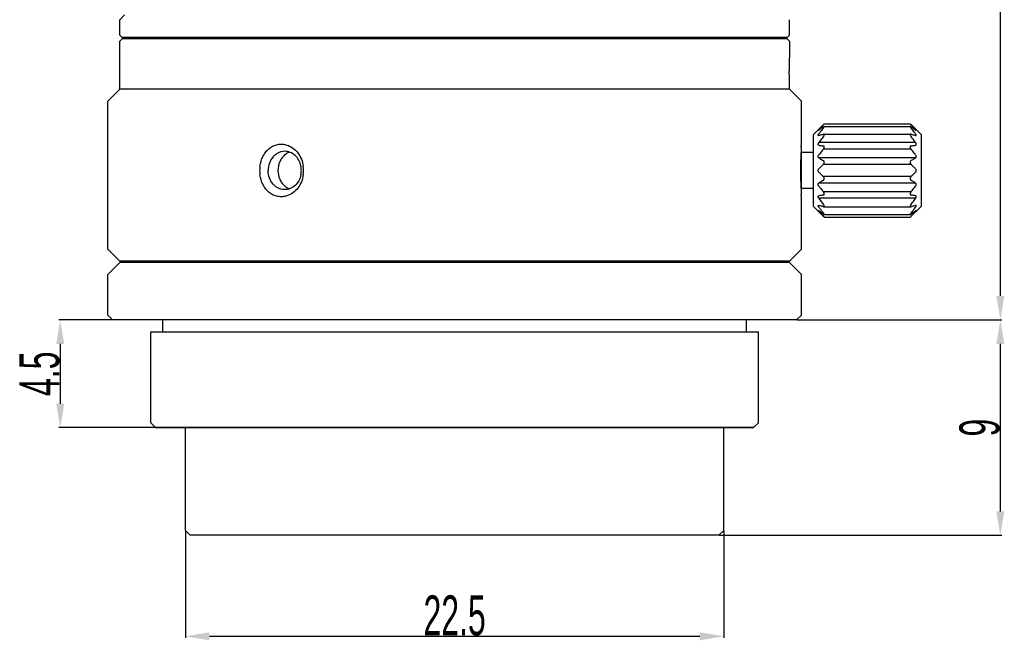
# Model space of a CAD drawing. Header units: millimetres. Extents: x 664 to 939, y 88 to 257.
# Tile 1 of 4: x 664 to 788, y 88 to 165. Entities that reach past the tile are written whole.
import ezdxf

# ---------------------------------------------------------------- set-up
doc = ezdxf.new("R2010")
doc.units = ezdxf.units.MM
doc.header["$LTSCALE"] = 23.1
doc.header["$PDMODE"] = 3
doc.header["$PDSIZE"] = 8
doc.layers.get('0').update_dxf_attribs({"linetype": 'CONTINUOUS'})
doc.layers.get('Defpoints').update_dxf_attribs({"linetype": 'CONTINUOUS'})
doc.layers.add('02___PRT_ALL_AXES', color=7, linetype='CONTINUOUS')
doc.styles.get("Standard").update_dxf_attribs({"font": 'txt', "width": 0.6})
doc.dimstyles.get("Standard").update_dxf_attribs({"dimtxt": 2.8, "dimasz": 3, "dimexe": 0.18, "dimexo": 0.0625, "dimgap": 0.09, "dimtad": 1, "dimdec": 3, "dimdsep": 46, "dimtxsty": 'STANDARD', "dimblk": '_FILLED', "dimblk1": '_FILLED', "dimblk2": '_FILLED', "dimcen": 0.09, "dimadec": 0, "dimazin": 0, "dimtol": 1, "dimtp": 0.001, "dimtm": 0.001, "dimtfac": 1, "dimtdec": 3, "dimtofl": 0, "dimtmove": 0, "dimatfit": 3, "dimldrblk": '_FILLED', "dimfxl": 1, "dimtolj": 1, "dimarcsym": 0})

# ---------------------------------------------------------------- blocks, each defined once
blk = doc.blocks.new('_FILLED')
at = {"color": 0, "linetype": 'ByBlock'}
blk.add_solid([(0, 0), (-1, 0.167), (-1, -0.167)], dxfattribs=at)
blk = doc.blocks.new('*D61')
at = {"color": 0, "lineweight": -2}
for p, q in [((761.65, 238.76), (787.31, 238.76)), ((787.13, 235.76), (787.13, 130.76)), ((761.65, 127.76), (787.31, 127.76))]:
    blk.add_line(p, q, dxfattribs=at)
at = {"layer": 'Defpoints', "color": 0}
for p in [(761.59, 238.76), (761.59, 127.76), (787.13, 127.76)]:
    blk.add_point(p, dxfattribs=at)
at = {"color": 0, "linetype": 'ByBlock', "lineweight": -2, "xscale": 3, "yscale": 3, "zscale": 3}
for p, rotation in [((787.13, 238.76), 90), ((787.13, 127.76), 270)]:
    blk.add_blockref('_FILLED', p, dxfattribs=dict(at, rotation=rotation))
at = {"color": 0, "insert": (784.54, 183.26), "char_height": 2.8, "attachment_point": 5, "rotation": 90}
blk.add_mtext('\\A1;{{\\H1.7857x;37}}', dxfattribs=at)
blk = doc.blocks.new('*D62')
at = {"color": 0, "lineweight": -2}
for p, q in [((761.65, 127.76), (787.31, 127.76)), ((787.13, 124.76), (787.13, 103.76)), ((751.9, 100.76), (787.31, 100.76))]:
    blk.add_line(p, q, dxfattribs=at)
at = {"layer": 'Defpoints', "color": 0}
for p in [(761.59, 127.76), (751.84, 100.76), (787.13, 100.76)]:
    blk.add_point(p, dxfattribs=at)
at = {"color": 0, "linetype": 'ByBlock', "lineweight": -2, "xscale": 3, "yscale": 3, "zscale": 3}
for p, rotation in [((787.13, 127.76), 90), ((787.13, 100.76), 270)]:
    blk.add_blockref('_FILLED', p, dxfattribs=dict(at, rotation=rotation))
at = {"color": 0, "insert": (784.54, 114.26), "char_height": 2.8, "attachment_point": 5, "rotation": 90}
blk.add_mtext('\\A1;{{\\H1.7857x;9}}', dxfattribs=at)
blk = doc.blocks.new('*D63')
at = {"color": 0, "lineweight": -2}
for p, q in [((675.73, 127.76), (669.05, 127.76)), ((669.23, 124.76), (669.23, 117.26)), ((681.13, 114.26), (669.05, 114.26))]:
    blk.add_line(p, q, dxfattribs=at)
at = {"layer": 'Defpoints', "color": 0}
for p in [(675.79, 127.76), (669.23, 114.26), (681.19, 114.26)]:
    blk.add_point(p, dxfattribs=at)
at = {"color": 0, "linetype": 'ByBlock', "lineweight": -2, "xscale": 3, "yscale": 3, "zscale": 3}
for p, rotation in [((669.23, 127.76), 90), ((669.23, 114.26), 270)]:
    blk.add_blockref('_FILLED', p, dxfattribs=dict(at, rotation=rotation))
at = {"color": 0, "insert": (666.64, 121.01), "char_height": 2.8, "attachment_point": 5, "rotation": 90}
blk.add_mtext('\\A1;{{\\H1.7857x;4.5}}', dxfattribs=at)
blk = doc.blocks.new('*D64')
at = {"color": 0, "lineweight": -2}
for p, q in [((684.94, 101.3), (684.94, 87.92)), ((752.44, 101.3), (752.44, 87.92)), ((687.94, 88.1), (749.44, 88.1))]:
    blk.add_line(p, q, dxfattribs=at)
at = {"layer": 'Defpoints', "color": 0}
for p in [(684.94, 101.36), (752.44, 101.36), (752.44, 88.1)]:
    blk.add_point(p, dxfattribs=at)
at = {"color": 0, "linetype": 'ByBlock', "lineweight": -2, "xscale": 3, "yscale": 3, "zscale": 3, "rotation": 180}
blk.add_blockref('_FILLED', (684.94, 88.1), dxfattribs=at)
at = {"color": 0, "linetype": 'ByBlock', "lineweight": -2, "xscale": 3, "yscale": 3, "zscale": 3}
blk.add_blockref('_FILLED', (752.44, 88.1), dxfattribs=at)
at = {"color": 0, "insert": (718.69, 90.69), "char_height": 2.8, "attachment_point": 5}
blk.add_mtext('\\A1;{{\\H1.7857x;22.5}}', dxfattribs=at)

msp = doc.modelspace()

# ---------------------------------------------------------------- linework, layer by layer
at = {"color": 7, "linetype": 'Continuous'}
for p, q in [((678.4748, 163.1447), (678.4748, 162.9947)), ((758.8993, 162.9961), (758.8993, 163.1461)), ((763.6873, 150.9962), (764.9353, 152.2443)), ((777.1873, 150.9964), (775.9391, 152.2445)), ((763.6874, 141.9962), (763.6873, 150.9962)), ((777.1873, 150.9964), (777.1874, 141.9964)), ((762.1874, 143.4961), (762.1873, 149.4961)), ((763.6873, 148.7462), (762.1873, 148.7461)), ((763.6874, 144.2462), (762.1874, 144.2461)), ((763.6874, 141.9962), (765.0524, 140.6312)), ((777.1874, 141.9964), (775.8224, 140.6314)), ((678.4753, 135.1187), (678.4753, 134.9606)), ((758.8997, 134.9619), (758.8997, 135.1201)), ((681.1879, 114.2606), (756.1879, 114.2619))]:
    msp.add_line(p, q, dxfattribs=at)
at = {"color": 2, "linetype": 'Continuous'}
for p, q in [((762.1324, 148.8961), (762.1873, 148.8961)), ((762.1325, 144.0961), (762.1874, 144.0961))]:
    msp.add_line(p, q, dxfattribs=at)
at = {"color": 7, "linetype": 'Continuous'}
for points, knots in [([(697.3727, 148.4373), (697.2411, 148.3248), (697.0016, 148.0605), (696.6472, 147.4255), (696.5386, 146.8657), (696.5386, 146.495)], [0, 0, 0, 0, 0.23933307, 0.4873804, 1, 1, 1, 1]), ([(697.9439, 148.7781), (697.8924, 148.7587), (697.6881, 148.6707), (697.4998, 148.5461), (697.3727, 148.4373)], [0, 0, 0, 0, 0.24722619, 1, 1, 1, 1]), ([(696.5386, 146.495), (696.5386, 146.1251), (696.6467, 145.5666), (696.9996, 144.9325), (697.2382, 144.6683), (697.3692, 144.5557)], [0, 0, 0, 0, 0.51257307, 0.7606284, 1, 1, 1, 1]), ([(697.3692, 144.5557), (697.4121, 144.5189), (697.5867, 144.3809), (697.785, 144.2724), (697.9401, 144.2134)], [0, 0, 0, 0, 0.25410326, 1, 1, 1, 1])]:
    msp.add_open_spline(points, degree=3, knots=knots, dxfattribs=at)
at = {"layer": '02___PRT_ALL_AXES', "color": 7, "linetype": 'Continuous'}
for p, q in [((677.287, 165.9947), (676.687, 165.3947)), ((676.687, 163.4447), (676.687, 165.3947)), ((760.687, 163.4461), (760.687, 165.3961)), ((676.987, 163.1447), (676.687, 163.4447)), ((760.387, 163.1461), (676.987, 163.1447)), ((760.387, 163.1461), (760.687, 163.4461)), ((676.987, 162.9947), (676.6871, 162.6947)), ((676.6872, 156.6947), (676.6871, 162.6947)), ((760.387, 162.9961), (676.987, 162.9947)), ((760.387, 162.9961), (760.6871, 162.6961)), ((760.6846, 162.6961), (760.6847, 160.5961)), ((760.6613, 158.4961), (760.6871, 158.4961)), ((760.6872, 156.6961), (760.6871, 158.4961)), ((676.6872, 156.6947), (675.1872, 155.1946)), ((760.6872, 156.6961), (676.6872, 156.6947)), ((760.6872, 156.6961), (762.1872, 155.1961)), ((675.1875, 136.6186), (675.1872, 155.1946)), ((762.1873, 149.7961), (762.1872, 155.1961)), ((763.6873, 150.9962), (765.0522, 152.3612)), ((765.0341, 152.0256), (775.8404, 152.0258)), ((765.0522, 152.3612), (775.8222, 152.3614)), ((777.1873, 150.9964), (775.8222, 152.3614)), ((764.3718, 150.8804), (764.3295, 150.8727)), ((764.9854, 151.0592), (764.9379, 151.0515)), ((764.984, 151.0592), (775.8905, 151.0594)), ((775.9367, 151.0517), (775.8891, 151.0594)), ((776.5027, 150.8806), (776.545, 150.8729)), ((762.1626, 149.4261), (762.1675, 149.5031)), ((762.1675, 149.5031), (762.1869, 149.7915)), ((762.1869, 149.7915), (762.1873, 149.7961)), ((762.1874, 143.1961), (762.1673, 143.4946)), ((762.1875, 136.6201), (762.1874, 143.1961)), ((764.3297, 142.1196), (764.372, 142.112)), ((776.5451, 142.1198), (776.5028, 142.1122)), ((763.6874, 141.9962), (764.9355, 140.7481)), ((764.938, 141.9408), (764.9856, 141.9331)), ((764.9842, 141.9331), (775.8906, 141.9333)), ((765.0343, 140.9668), (775.8406, 140.967)), ((775.8892, 141.9333), (775.9368, 141.941)), ((777.1874, 141.9964), (775.9393, 140.7483)), ((765.0524, 140.6312), (775.8224, 140.6314)), ((676.6875, 135.1187), (675.1875, 136.6186)), ((760.6875, 135.1201), (762.1875, 136.6201)), ((676.6875, 134.9605), (675.1876, 133.4605)), ((760.6875, 135.1201), (676.6875, 135.1187)), ((760.6875, 134.962), (676.6875, 134.9605)), ((760.6875, 134.962), (762.1876, 133.462)), ((675.1876, 128.3605), (675.1876, 133.4605)), ((762.1876, 128.362), (762.1876, 133.462)), ((675.7876, 127.7605), (675.1876, 128.3605)), ((761.5876, 127.762), (675.7876, 127.7605)), ((682.0877, 126.2606), (682.0876, 127.7606)), ((755.2877, 126.2619), (755.2876, 127.7619)), ((761.5876, 127.762), (762.1876, 128.362)), ((680.5877, 126.2606), (756.7877, 126.2619)), ((680.5879, 114.8606), (680.5877, 126.2606)), ((756.7879, 114.8619), (756.7877, 126.2619)), ((681.1879, 114.2606), (680.5879, 114.8606)), ((756.1879, 114.2619), (756.7879, 114.8619)), ((756.1879, 114.2619), (681.1879, 114.2606)), ((684.9381, 101.3607), (684.9379, 114.2607)), ((752.4381, 101.3618), (752.4379, 114.2618)), ((685.5381, 100.7607), (684.9381, 101.3607)), ((751.8381, 100.7618), (752.4381, 101.3618)), ((751.8381, 100.7618), (685.5381, 100.7607))]:
    msp.add_line(p, q, dxfattribs=at)
at = {"layer": '02___PRT_ALL_AXES', "color": 9, "linetype": 'Continuous'}
for p, q in [((776.5027, 149.983), (764.3718, 149.9828)), ((775.9367, 149.1617), (764.9379, 149.1615)), ((776.5027, 148.076), (764.3719, 148.0758)), ((775.9367, 147.2582), (764.9379, 147.258)), ((775.9367, 145.7346), (764.9379, 145.7344)), ((776.5028, 144.9167), (764.3719, 144.9165)), ((775.9368, 143.831), (764.938, 143.8308)), ((776.5028, 143.0097), (764.372, 143.0095))]:
    msp.add_line(p, q, dxfattribs=at)
at = {"layer": '02___PRT_ALL_AXES', "color": 7, "linetype": 'Continuous'}
for centre, radius, start, end in [((752.8048, 163.9817), 16.883, 315.943438, 316.504591), ((788.0692, 163.9823), 16.883, 223.497365, 224.058519), ((783.4864, 136.3523), 23.4767, 142.193036, 144.507362), ((757.3886, 136.3518), 23.4767, 35.494595, 37.808921), ((809.3123, 146.4716), 47.2422, 176.414409, 177.03328), ((771.2512, 189.7551), 40.6716, 260.261944, 261.070039), ((768.9805, 193.657), 44.6259, 278.967721, 279.70421), ((808.827, 146.494), 46.7563, 177.029985, 179.330255), ((698.341, 146.4955), 4.1022, 172.378457, 180.007163), ((696.7157, 146.4964), 2.7501, 2.935179, 11.799751), ((695.9725, 146.495), 3.78, 351.717711, 8.284245), ((808.6571, 146.4968), 46.5864, 179.331212, 179.776686), ((698.341, 146.4946), 4.1022, 179.994794, 187.623499), ((696.7157, 146.4936), 2.7501, 348.202205, 357.066778), ((696.6952, 146.495), 2.7706, 357.059522, 2.942435), ((808.64, 146.4969), 46.5694, 179.776737, 180.000973), ((808.6496, 146.497), 46.5789, 180.001031, 180.670775), ((808.9197, 146.5028), 46.8491, 180.673985, 182.969702), ((809.2995, 146.5216), 47.2293, 182.968704, 183.369621), ((809.3945, 146.5272), 47.3244, 183.369574, 183.483532), ((809.4659, 146.5316), 47.396, 183.483553, 183.673849), ((771.8942, 99.3355), 44.6259, 98.967721, 99.70421), ((769.6234, 103.2375), 40.6716, 80.261944, 81.070038), ((783.486, 156.6407), 23.4767, 215.494595, 217.808921), ((757.3883, 156.6402), 23.4767, 322.193036, 324.507362)]:
    msp.add_arc(centre, radius, start, end, dxfattribs=at)
for points, knots in [([(760.6613, 158.4961), (760.6637, 158.6711), (760.6718, 159.021), (760.6787, 159.546), (760.6814, 160.0711), (760.6839, 160.4211), (760.6847, 160.5961)], [0, 0, 0, 0, 0.25000409, 0.50000257, 0.75000261, 1, 1, 1, 1]), ([(764.9378, 152.2418), (764.8895, 152.1919), (764.6978, 151.992), (764.5097, 151.7886), (764.3718, 151.6335)], [0, 0, 0, 0, 0.25083275, 1, 1, 1, 1]), ([(764.3718, 151.5625), (764.4178, 151.5977), (764.6043, 151.7389), (764.794, 151.8758), (764.9378, 151.9772)], [0, 0, 0, 0, 0.2476005, 1, 1, 1, 1]), ([(765.0351, 152.0256), (765.0289, 152.0256), (765.0145, 152.0219), (764.992, 152.0116), (764.9657, 151.9963), (764.9474, 151.984), (764.9378, 151.9772)], [0, 0, 0, 0, 0.16928486, 0.39824162, 0.67844583, 1, 1, 1, 1]), ([(764.9378, 151.8134), (764.9481, 151.8261), (764.9679, 151.8513), (764.9951, 151.889), (765.0183, 151.9246), (765.0342, 151.9529), (765.0436, 151.9735), (765.0486, 151.9867), (765.0516, 151.9982), (765.0526, 152.0079), (765.0515, 152.0158), (765.048, 152.0218), (765.042, 152.0251), (765.0375, 152.0256), (765.0351, 152.0256)], [0, 0, 0, 0, 0.19213838, 0.37527785, 0.5439788, 0.69119893, 0.75448911, 0.80964486, 0.85595807, 0.89346334, 0.92320104, 0.94777541, 0.97191451, 1, 1, 1, 1]), ([(775.8394, 152.0257), (775.837, 152.0257), (775.8325, 152.0252), (775.8265, 152.0219), (775.823, 152.016), (775.8219, 152.0081), (775.8229, 151.9984), (775.8259, 151.9869), (775.8308, 151.9737), (775.8403, 151.9531), (775.8561, 151.9248), (775.8794, 151.8891), (775.9066, 151.8515), (775.9263, 151.8263), (775.9366, 151.8135)], [0, 0, 0, 0, 0.02808549, 0.05222459, 0.07679896, 0.10653666, 0.14404193, 0.19035514, 0.24551089, 0.30880107, 0.4560212, 0.62472215, 0.80786162, 1, 1, 1, 1]), ([(775.9366, 151.9774), (775.927, 151.9842), (775.9088, 151.9965), (775.8825, 152.0118), (775.86, 152.0221), (775.8456, 152.0258), (775.8394, 152.0257)], [0, 0, 0, 0, 0.32155417, 0.60175838, 0.83071514, 1, 1, 1, 1]), ([(776.5027, 151.6337), (776.4568, 151.6853), (776.2714, 151.8911), (776.0813, 152.0925), (775.9366, 152.242)], [0, 0, 0, 0, 0.2491228, 1, 1, 1, 1]), ([(775.9366, 151.9774), (775.9849, 151.9434), (776.1755, 151.8079), (776.3639, 151.6691), (776.5027, 151.5627)], [0, 0, 0, 0, 0.25225335, 1, 1, 1, 1]), ([(764.3295, 150.8727), (764.3258, 150.8727), (764.3186, 150.8732), (764.3086, 150.8759), (764.3, 150.8806), (764.2908, 150.8904), (764.2869, 150.905), (764.2874, 150.9212), (764.2911, 150.942), (764.3015, 150.971), (764.3201, 151.0076), (764.344, 151.0462), (764.3622, 151.0719), (764.3718, 151.0849)], [0, 0, 0, 0, 0.04327371, 0.08248783, 0.11882117, 0.15450152, 0.23462605, 0.28416997, 0.34130869, 0.47710063, 0.63696007, 0.81342158, 1, 1, 1, 1]), ([(764.292, 151.5141), (764.2907, 151.5142), (764.2875, 151.515), (764.2871, 151.5193), (764.2879, 151.5229), (764.2899, 151.5284), (764.2944, 151.5366), (764.3017, 151.5479), (764.3112, 151.5611), (764.3227, 151.5758), (764.3311, 151.5861), (764.3355, 151.5915)], [0, 0, 0, 0, 0.04215103, 0.086011, 0.11870941, 0.16003609, 0.26879139, 0.41091988, 0.58305621, 0.78088918, 1, 1, 1, 1]), ([(764.3718, 151.5625), (764.3631, 151.5558), (764.347, 151.5438), (764.3245, 151.5286), (764.3084, 151.5193), (764.298, 151.5151), (764.2938, 151.5141), (764.292, 151.5141)], [0, 0, 0, 0, 0.34905808, 0.64275723, 0.86475212, 0.9437666, 1, 1, 1, 1]), ([(764.3355, 151.5915), (764.3383, 151.5948), (764.3502, 151.609), (764.3624, 151.623), (764.3718, 151.6335)], [0, 0, 0, 0, 0.23718504, 1, 1, 1, 1]), ([(764.9378, 151.8134), (764.8895, 151.7535), (764.6972, 151.5135), (764.5093, 151.27), (764.3718, 151.0849)], [0, 0, 0, 0, 0.25016402, 1, 1, 1, 1]), ([(764.3718, 150.8804), (764.418, 150.895), (764.6061, 150.9537), (764.795, 151.01), (764.9379, 151.0515)], [0, 0, 0, 0, 0.24542334, 1, 1, 1, 1]), ([(764.9379, 150.7436), (764.9513, 150.7609), (764.9767, 150.7963), (765.0096, 150.8511), (765.0315, 150.8977), (765.0438, 150.9341), (765.0498, 150.9592), (765.0526, 150.9824), (765.052, 151.0031), (765.048, 151.021), (765.0405, 151.0356), (765.03, 151.0467), (765.0168, 151.0543), (765.0017, 151.0584), (764.991, 151.0592), (764.9854, 151.0592)], [0, 0, 0, 0, 0.17097684, 0.3390971, 0.49766622, 0.57081844, 0.63818623, 0.69874942, 0.75217895, 0.79879657, 0.84016514, 0.8786538, 0.91681415, 0.95684571, 1, 1, 1, 1]), ([(775.8891, 151.0594), (775.8836, 151.0594), (775.8728, 151.0586), (775.8577, 151.0544), (775.8445, 151.0469), (775.834, 151.0358), (775.8265, 151.0211), (775.8225, 151.0033), (775.8219, 150.9826), (775.8247, 150.9594), (775.8307, 150.9343), (775.843, 150.8979), (775.8649, 150.8513), (775.8978, 150.7965), (775.9232, 150.7611), (775.9367, 150.7438)], [0, 0, 0, 0, 0.04315429, 0.08318585, 0.1213462, 0.15983486, 0.20120343, 0.24782105, 0.30125058, 0.36181377, 0.42918156, 0.50233378, 0.6609029, 0.82902316, 1, 1, 1, 1]), ([(776.5027, 151.0851), (776.4569, 151.1468), (776.272, 151.3925), (776.0816, 151.6341), (775.9366, 151.8135)], [0, 0, 0, 0, 0.24983529, 1, 1, 1, 1]), ([(775.9367, 151.0517), (775.9848, 151.0377), (776.1739, 150.9823), (776.3625, 150.9249), (776.5027, 150.8806)], [0, 0, 0, 0, 0.25426579, 1, 1, 1, 1]), ([(776.539, 151.5917), (776.5362, 151.5951), (776.5242, 151.6092), (776.5121, 151.6232), (776.5027, 151.6337)], [0, 0, 0, 0, 0.23718504, 1, 1, 1, 1]), ([(776.5027, 151.5627), (776.5113, 151.556), (776.5275, 151.544), (776.5499, 151.5289), (776.5661, 151.5195), (776.5765, 151.5153), (776.5807, 151.5143), (776.5825, 151.5144)], [0, 0, 0, 0, 0.34905808, 0.64275723, 0.86475212, 0.9437666, 1, 1, 1, 1]), ([(776.545, 150.8729), (776.5487, 150.8729), (776.5559, 150.8734), (776.566, 150.8761), (776.5745, 150.8808), (776.5837, 150.8906), (776.5876, 150.9052), (776.5871, 150.9214), (776.5834, 150.9422), (776.573, 150.9712), (776.5544, 151.0078), (776.5305, 151.0464), (776.5123, 151.0721), (776.5027, 151.0851)], [0, 0, 0, 0, 0.04327371, 0.08248783, 0.11882117, 0.15450152, 0.23462605, 0.28416997, 0.34130869, 0.47710063, 0.63696007, 0.81342158, 1, 1, 1, 1]), ([(776.5825, 151.5144), (776.5838, 151.5144), (776.587, 151.5152), (776.5874, 151.5196), (776.5866, 151.5231), (776.5845, 151.5286), (776.5801, 151.5368), (776.5728, 151.5481), (776.5633, 151.5613), (776.5518, 151.5761), (776.5434, 151.5863), (776.539, 151.5917)], [0, 0, 0, 0, 0.04215103, 0.086011, 0.11870941, 0.16003609, 0.26879139, 0.41091988, 0.58305621, 0.78088918, 1, 1, 1, 1]), ([(694.275, 147.0395), (694.3332, 147.4732), (694.5258, 148.1109), (694.9916, 148.8303), (695.4264, 149.2703), (695.9356, 149.5925), (696.4986, 149.7781), (697.0881, 149.8151), (697.4756, 149.74), (697.6624, 149.68)], [0, 0, 0, 0, 0.26750732, 0.3965453, 0.52142562, 0.64265007, 0.76155504, 0.88003102, 1, 1, 1, 1]), ([(697.6624, 149.68), (697.9263, 149.5953), (698.4382, 149.3293), (699.0602, 148.7136), (699.5084, 147.9309), (699.6691, 147.3416), (699.7131, 147.0396)], [0, 0, 0, 0, 0.23706308, 0.48378013, 0.73903872, 1, 1, 1, 1]), ([(764.3718, 149.6695), (764.3605, 149.6714), (764.3382, 149.6781), (764.3146, 149.6958), (764.3008, 149.715), (764.29, 149.7393), (764.2851, 149.7771), (764.2926, 149.8269), (764.3111, 149.8797), (764.3381, 149.9325), (764.3601, 149.9663), (764.3718, 149.9828)], [0, 0, 0, 0, 0.09225217, 0.18246073, 0.22959067, 0.27976432, 0.39350703, 0.52795887, 0.67849495, 0.83792324, 1, 1, 1, 1]), ([(764.9379, 149.1615), (764.9537, 149.1804), (764.9836, 149.2208), (765.02, 149.2868), (765.0452, 149.3567), (765.0552, 149.4254), (765.0475, 149.4868), (765.022, 149.5348), (764.9832, 149.565), (764.9531, 149.574), (764.9379, 149.5764)], [0, 0, 0, 0, 0.14786124, 0.29986029, 0.45050889, 0.59090452, 0.71247078, 0.81519603, 0.90788374, 1, 1, 1, 1]), ([(775.9367, 149.5766), (775.9215, 149.5742), (775.8914, 149.5652), (775.8525, 149.5349), (775.827, 149.487), (775.8193, 149.4256), (775.8294, 149.3569), (775.8546, 149.287), (775.891, 149.2209), (775.9208, 149.1806), (775.9367, 149.1617)], [0, 0, 0, 0, 0.09211626, 0.18480397, 0.28752922, 0.40909548, 0.54949111, 0.70013971, 0.85213876, 1, 1, 1, 1]), ([(776.5027, 149.6697), (776.5141, 149.6716), (776.5364, 149.6783), (776.56, 149.696), (776.5738, 149.7152), (776.5846, 149.7395), (776.5894, 149.7773), (776.5819, 149.8271), (776.5634, 149.8799), (776.5364, 149.9327), (776.5145, 149.9665), (776.5027, 149.983)], [0, 0, 0, 0, 0.09225217, 0.18246073, 0.22959067, 0.27976432, 0.39350703, 0.52795887, 0.67849495, 0.83792324, 1, 1, 1, 1]), ([(697.3873, 148.895), (697.2513, 148.895), (696.9765, 148.8636), (696.5826, 148.7247), (696.2204, 148.4997), (695.7941, 148.0936), (695.4119, 147.4212), (695.3089, 146.8056), (695.3089, 146.495)], [0, 0, 0, 0, 0.11630236, 0.2340384, 0.35437863, 0.47803879, 0.73440419, 1, 1, 1, 1]), ([(699.4076, 147.0588), (699.3543, 147.3136), (699.1766, 147.8016), (698.7101, 148.4039), (698.0924, 148.8015), (697.6183, 148.895), (697.3873, 148.895)], [0, 0, 0, 0, 0.26565456, 0.52082589, 0.76428922, 1, 1, 1, 1]), ([(764.3719, 148.0758), (764.3599, 148.0835), (764.3368, 148.1023), (764.3093, 148.1398), (764.2912, 148.1871), (764.2851, 148.2419), (764.2921, 148.3002), (764.3163, 148.3765), (764.3476, 148.4288), (764.3719, 148.4602)], [0, 0, 0, 0, 0.09885388, 0.20421852, 0.31946596, 0.44667064, 0.58346611, 0.72432786, 1, 1, 1, 1]), ([(764.9379, 149.1615), (764.8895, 149.1039), (764.6974, 148.873), (764.5094, 148.6386), (764.3719, 148.4602)], [0, 0, 0, 0, 0.25030137, 1, 1, 1, 1]), ([(776.5027, 148.4604), (776.4569, 148.5198), (776.2719, 148.7565), (776.0816, 148.9891), (775.9367, 149.1617)], [0, 0, 0, 0, 0.24968917, 1, 1, 1, 1]), ([(776.5027, 148.076), (776.5147, 148.0837), (776.5378, 148.1025), (776.5653, 148.14), (776.5834, 148.1873), (776.5895, 148.2421), (776.5825, 148.3005), (776.5583, 148.3767), (776.527, 148.429), (776.5027, 148.4604)], [0, 0, 0, 0, 0.09885388, 0.20421852, 0.31946596, 0.44667064, 0.58346611, 0.72432786, 1, 1, 1, 1]), ([(764.3719, 148.0758), (764.4179, 148.0464), (764.6049, 147.9283), (764.7943, 147.8142), (764.9379, 147.7298)], [0, 0, 0, 0, 0.24696838, 1, 1, 1, 1]), ([(764.9379, 147.258), (764.8896, 147.2123), (764.6981, 147.0294), (764.51, 146.843), (764.3719, 146.7007)], [0, 0, 0, 0, 0.25116598, 1, 1, 1, 1]), ([(764.9379, 147.258), (764.971, 147.2893), (765.0137, 147.348), (765.046, 147.4388), (765.0553, 147.5135), (765.0468, 147.5855), (765.0219, 147.6478), (764.9847, 147.6966), (764.9539, 147.7204), (764.9379, 147.7298)], [0, 0, 0, 0, 0.25219898, 0.39024552, 0.53046396, 0.6646324, 0.7869857, 0.8976547, 1, 1, 1, 1]), ([(775.9367, 147.73), (775.9208, 147.7206), (775.8899, 147.6968), (775.8528, 147.648), (775.8279, 147.5856), (775.8193, 147.5137), (775.8286, 147.439), (775.8609, 147.3482), (775.9036, 147.2895), (775.9367, 147.2582)], [0, 0, 0, 0, 0.1023453, 0.2130143, 0.3353676, 0.46953604, 0.60975448, 0.74780102, 1, 1, 1, 1]), ([(775.9367, 147.73), (775.9849, 147.7583), (776.1751, 147.8711), (776.3635, 147.987), (776.5027, 148.076)], [0, 0, 0, 0, 0.25283996, 1, 1, 1, 1]), ([(776.5028, 146.7009), (776.4569, 146.7482), (776.2712, 146.937), (776.0812, 147.1214), (775.9367, 147.2582)], [0, 0, 0, 0, 0.24876679, 1, 1, 1, 1]), ([(697.6625, 143.31), (697.4757, 143.25), (697.0882, 143.1749), (696.4987, 143.2119), (695.9357, 143.3975), (695.4265, 143.7197), (694.9917, 144.1596), (694.5258, 144.8791), (694.3332, 145.5167), (694.275, 145.9504)], [0, 0, 0, 0, 0.11996898, 0.23844496, 0.35734993, 0.47857438, 0.6034547, 0.73249268, 1, 1, 1, 1]), ([(697.3874, 144.095), (697.2513, 144.095), (696.9766, 144.1264), (696.5827, 144.2653), (696.2204, 144.4903), (695.7941, 144.8964), (695.412, 145.5688), (695.3089, 146.1843), (695.3089, 146.495)], [0, 0, 0, 0, 0.11630236, 0.2340384, 0.35437863, 0.47803879, 0.73440419, 1, 1, 1, 1]), ([(699.4077, 145.9313), (699.3543, 145.6765), (699.1767, 145.1885), (698.7102, 144.5862), (698.0925, 144.1886), (697.6184, 144.095), (697.3874, 144.095)], [0, 0, 0, 0, 0.26565456, 0.52082589, 0.76428922, 1, 1, 1, 1]), ([(699.7131, 145.9505), (699.6691, 145.6486), (699.5084, 145.0592), (699.0603, 144.2765), (698.4383, 143.6608), (697.9264, 143.3948), (697.6625, 143.31)], [0, 0, 0, 0, 0.26096128, 0.51621987, 0.76293692, 1, 1, 1, 1]), ([(764.3719, 146.2916), (764.347, 146.3172), (764.3036, 146.3808), (764.2788, 146.4962), (764.3036, 146.6116), (764.347, 146.6751), (764.3719, 146.7007)], [0, 0, 0, 0, 0.23738661, 0.50007611, 0.76268078, 1, 1, 1, 1]), ([(764.3719, 146.2916), (764.4178, 146.2444), (764.6035, 146.0556), (764.7935, 145.8711), (764.9379, 145.7344)], [0, 0, 0, 0, 0.24876679, 1, 1, 1, 1]), ([(764.938, 145.2626), (764.9539, 145.2719), (764.9848, 145.2957), (765.0219, 145.3445), (765.0468, 145.4069), (765.0554, 145.4789), (765.046, 145.5535), (765.0138, 145.6443), (764.971, 145.703), (764.9379, 145.7344)], [0, 0, 0, 0, 0.10234524, 0.21301385, 0.33536706, 0.46953544, 0.60975379, 0.74780031, 1, 1, 1, 1]), ([(775.9367, 145.7346), (775.9036, 145.7032), (775.8609, 145.6445), (775.8286, 145.5537), (775.8193, 145.479), (775.8279, 145.4071), (775.8528, 145.3447), (775.8899, 145.2959), (775.9208, 145.2721), (775.9367, 145.2627)], [0, 0, 0, 0, 0.25219969, 0.39024621, 0.53046456, 0.66463294, 0.78698615, 0.89765476, 1, 1, 1, 1]), ([(775.9367, 145.7346), (775.985, 145.7803), (776.1765, 145.9631), (776.3647, 146.1496), (776.5028, 146.2918)], [0, 0, 0, 0, 0.25116598, 1, 1, 1, 1]), ([(776.5028, 146.2918), (776.5276, 146.3174), (776.5711, 146.381), (776.5959, 146.4964), (776.571, 146.6118), (776.5276, 146.6753), (776.5028, 146.7009)], [0, 0, 0, 0, 0.23738661, 0.50007611, 0.76268078, 1, 1, 1, 1]), ([(764.3719, 144.5321), (764.3477, 144.5636), (764.3164, 144.6159), (764.2921, 144.6921), (764.2852, 144.7505), (764.2912, 144.8053), (764.3094, 144.8526), (764.3369, 144.8901), (764.3599, 144.9089), (764.3719, 144.9165)], [0, 0, 0, 0, 0.2757473, 0.41665003, 0.55348366, 0.68063024, 0.79584204, 0.90115885, 1, 1, 1, 1]), ([(764.938, 145.2626), (764.8898, 145.2342), (764.6995, 145.1214), (764.5111, 145.0056), (764.3719, 144.9165)], [0, 0, 0, 0, 0.25283996, 1, 1, 1, 1]), ([(764.3719, 144.5321), (764.4178, 144.4727), (764.6027, 144.236), (764.7931, 144.0035), (764.938, 143.8308)], [0, 0, 0, 0, 0.24968917, 1, 1, 1, 1]), ([(776.5028, 144.9167), (776.4568, 144.9462), (776.2698, 145.0642), (776.0803, 145.1784), (775.9367, 145.2627)], [0, 0, 0, 0, 0.24696838, 1, 1, 1, 1]), ([(775.9368, 143.831), (775.9851, 143.8886), (776.1773, 144.1195), (776.3652, 144.354), (776.5028, 144.5323)], [0, 0, 0, 0, 0.25030137, 1, 1, 1, 1]), ([(776.5028, 144.5323), (776.527, 144.5638), (776.5584, 144.6161), (776.5826, 144.6923), (776.5895, 144.7507), (776.5835, 144.8055), (776.5653, 144.8528), (776.5378, 144.8903), (776.5148, 144.9091), (776.5028, 144.9167)], [0, 0, 0, 0, 0.2757473, 0.41665003, 0.55348366, 0.68063024, 0.79584204, 0.90115885, 1, 1, 1, 1]), ([(764.372, 143.0095), (764.3602, 143.026), (764.3382, 143.0599), (764.3112, 143.1127), (764.2954, 143.1578), (764.2886, 143.193), (764.2863, 143.224), (764.2901, 143.2531), (764.3009, 143.2774), (764.3147, 143.2966), (764.3383, 143.3143), (764.3606, 143.3209), (764.372, 143.3229)], [0, 0, 0, 0, 0.16206147, 0.32151348, 0.47205655, 0.54182794, 0.60672792, 0.72037983, 0.77054229, 0.81763108, 0.90778201, 1, 1, 1, 1]), ([(764.938, 143.4159), (764.9532, 143.4183), (764.9833, 143.4273), (765.0221, 143.4576), (765.0476, 143.5056), (765.0553, 143.567), (765.0453, 143.6357), (765.0201, 143.7056), (764.9837, 143.7716), (764.9538, 143.8119), (764.938, 143.8308)], [0, 0, 0, 0, 0.0921162, 0.18480359, 0.28752875, 0.40909491, 0.54949038, 0.70013891, 0.85213856, 1, 1, 1, 1]), ([(775.9368, 143.831), (775.9209, 143.8121), (775.8911, 143.7718), (775.8547, 143.7058), (775.8295, 143.6359), (775.8194, 143.5671), (775.8271, 143.5058), (775.8526, 143.4578), (775.8915, 143.4275), (775.9216, 143.4185), (775.9368, 143.4161)], [0, 0, 0, 0, 0.14786144, 0.29986109, 0.45050962, 0.59090509, 0.71247125, 0.81519641, 0.9078838, 1, 1, 1, 1]), ([(776.5028, 143.0097), (776.5146, 143.0263), (776.5366, 143.0601), (776.5635, 143.1129), (776.5794, 143.158), (776.5861, 143.1932), (776.5885, 143.2242), (776.5847, 143.2533), (776.5739, 143.2776), (776.5601, 143.2968), (776.5365, 143.3145), (776.5142, 143.3211), (776.5028, 143.3231)], [0, 0, 0, 0, 0.16206147, 0.32151348, 0.47205655, 0.54182794, 0.60672792, 0.72037983, 0.77054229, 0.81763108, 0.90778201, 1, 1, 1, 1]), ([(764.372, 141.9074), (764.3623, 141.9204), (764.3441, 141.9462), (764.3202, 141.9848), (764.3016, 142.0214), (764.2912, 142.0503), (764.2875, 142.0711), (764.287, 142.0873), (764.291, 142.1019), (764.3002, 142.1117), (764.3087, 142.1165), (764.3188, 142.1191), (764.3259, 142.1196), (764.3297, 142.1196)], [0, 0, 0, 0, 0.1865947, 0.36309292, 0.52303033, 0.65879016, 0.71592302, 0.76549838, 0.8455515, 0.88123318, 0.91754641, 0.95673854, 1, 1, 1, 1]), ([(764.938, 141.9408), (764.8899, 141.9548), (764.7007, 142.0103), (764.5121, 142.0676), (764.372, 142.112)], [0, 0, 0, 0, 0.25426579, 1, 1, 1, 1]), ([(764.9856, 141.9331), (764.9911, 141.9331), (765.0018, 141.9339), (765.0169, 141.9381), (765.0301, 141.9456), (765.0407, 141.9568), (765.0482, 141.9714), (765.0522, 141.9892), (765.0528, 142.0099), (765.05, 142.0331), (765.0439, 142.0582), (765.0316, 142.0946), (765.0098, 142.1412), (764.9769, 142.196), (764.9514, 142.2314), (764.938, 142.2488)], [0, 0, 0, 0, 0.04315414, 0.08318549, 0.12134574, 0.15983443, 0.20120289, 0.24782061, 0.30125002, 0.3618131, 0.4291809, 0.50233297, 0.6609023, 0.82902302, 1, 1, 1, 1]), ([(775.9368, 142.2489), (775.9234, 142.2316), (775.8979, 142.1962), (775.865, 142.1414), (775.8432, 142.0948), (775.8309, 142.0584), (775.8248, 142.0333), (775.822, 142.0101), (775.8226, 141.9894), (775.8267, 141.9716), (775.8341, 141.957), (775.8447, 141.9458), (775.8579, 141.9383), (775.873, 141.9341), (775.8837, 141.9333), (775.8892, 141.9333)], [0, 0, 0, 0, 0.17097698, 0.3390977, 0.49766703, 0.5708191, 0.6381869, 0.69874998, 0.75217939, 0.79879711, 0.84016557, 0.87865426, 0.91681451, 0.95684586, 1, 1, 1, 1]), ([(776.5028, 142.1122), (776.4567, 142.0976), (776.2686, 142.0388), (776.0796, 141.9825), (775.9368, 141.941)], [0, 0, 0, 0, 0.24542334, 1, 1, 1, 1]), ([(776.5028, 141.9076), (776.5125, 141.9206), (776.5307, 141.9464), (776.5546, 141.985), (776.5732, 142.0216), (776.5836, 142.0505), (776.5873, 142.0713), (776.5878, 142.0875), (776.5838, 142.1021), (776.5746, 142.1119), (776.5661, 142.1167), (776.5561, 142.1193), (776.5489, 142.1198), (776.5451, 142.1198)], [0, 0, 0, 0, 0.1865947, 0.36309292, 0.52303033, 0.65879016, 0.71592302, 0.76549838, 0.8455515, 0.88123318, 0.91754641, 0.95673854, 1, 1, 1, 1]), ([(764.3356, 141.401), (764.3311, 141.4064), (764.3227, 141.4166), (764.3113, 141.4314), (764.3018, 141.4446), (764.2945, 141.4558), (764.2901, 141.464), (764.2881, 141.4695), (764.2872, 141.473), (764.2877, 141.4774), (764.2909, 141.4782), (764.2922, 141.4782)], [0, 0, 0, 0, 0.21924104, 0.4171835, 0.58938069, 0.73143776, 0.8399254, 0.88114288, 0.91380628, 0.95762752, 1, 1, 1, 1]), ([(764.2922, 141.4782), (764.294, 141.4782), (764.2982, 141.4773), (764.3086, 141.473), (764.3247, 141.4637), (764.3472, 141.4485), (764.3633, 141.4365), (764.372, 141.4299)], [0, 0, 0, 0, 0.05639699, 0.13546342, 0.35747289, 0.65109113, 1, 1, 1, 1]), ([(764.372, 141.3588), (764.3688, 141.3624), (764.3564, 141.3764), (764.3443, 141.3905), (764.3356, 141.401)], [0, 0, 0, 0, 0.26164307, 1, 1, 1, 1]), ([(764.372, 141.9074), (764.4178, 141.8457), (764.6027, 141.6), (764.793, 141.3584), (764.938, 141.179)], [0, 0, 0, 0, 0.24983529, 1, 1, 1, 1]), ([(764.938, 141.0151), (764.8898, 141.0491), (764.6991, 141.1846), (764.5108, 141.3234), (764.372, 141.4299)], [0, 0, 0, 0, 0.25225335, 1, 1, 1, 1]), ([(764.372, 141.3588), (764.4178, 141.3073), (764.6033, 141.1015), (764.7934, 140.9), (764.938, 140.7506)], [0, 0, 0, 0, 0.2491228, 1, 1, 1, 1]), ([(765.0353, 140.9668), (765.0377, 140.9668), (765.0422, 140.9673), (765.0481, 140.9706), (765.0517, 140.9766), (765.0527, 140.9845), (765.0518, 140.9942), (765.0488, 141.0057), (765.0438, 141.0188), (765.0344, 141.0395), (765.0185, 141.0677), (764.9953, 141.1034), (764.9681, 141.141), (764.9483, 141.1662), (764.938, 141.179)], [0, 0, 0, 0, 0.02808565, 0.05222477, 0.07679914, 0.10653665, 0.14404157, 0.19035475, 0.24551034, 0.30880021, 0.45602016, 0.62472168, 0.80786146, 1, 1, 1, 1]), ([(764.938, 141.0151), (764.9476, 141.0084), (764.9659, 140.9961), (764.9922, 140.9807), (765.0147, 140.9705), (765.0291, 140.9668), (765.0353, 140.9668)], [0, 0, 0, 0, 0.32155423, 0.60175841, 0.83071495, 1, 1, 1, 1]), ([(775.9368, 141.1792), (775.9265, 141.1664), (775.9068, 141.1412), (775.8796, 141.1036), (775.8563, 141.0679), (775.8404, 141.0397), (775.831, 141.019), (775.8261, 141.0058), (775.8231, 140.9943), (775.8221, 140.9847), (775.8231, 140.9768), (775.8267, 140.9708), (775.8327, 140.9675), (775.8372, 140.967), (775.8396, 140.967)], [0, 0, 0, 0, 0.19213854, 0.37527832, 0.54397984, 0.69119979, 0.75448966, 0.80964525, 0.85595843, 0.89346335, 0.92320086, 0.94777523, 0.97191435, 1, 1, 1, 1]), ([(775.8396, 140.967), (775.8457, 140.967), (775.8602, 140.9706), (775.8827, 140.9809), (775.909, 140.9963), (775.9272, 141.0086), (775.9368, 141.0153)], [0, 0, 0, 0, 0.16928505, 0.39824159, 0.67844577, 1, 1, 1, 1]), ([(775.9368, 141.1792), (775.9852, 141.239), (776.1774, 141.479), (776.3654, 141.7225), (776.5028, 141.9076)], [0, 0, 0, 0, 0.25016402, 1, 1, 1, 1]), ([(776.5028, 141.4301), (776.4569, 141.3948), (776.2703, 141.2537), (776.0807, 141.1167), (775.9368, 141.0153)], [0, 0, 0, 0, 0.2476005, 1, 1, 1, 1]), ([(775.9368, 140.7508), (775.9851, 140.8007), (776.1769, 141.0005), (776.365, 141.204), (776.5028, 141.359)], [0, 0, 0, 0, 0.25083275, 1, 1, 1, 1]), ([(776.5826, 141.4784), (776.5808, 141.4784), (776.5766, 141.4775), (776.5663, 141.4733), (776.5501, 141.4639), (776.5277, 141.4487), (776.5115, 141.4367), (776.5028, 141.4301)], [0, 0, 0, 0, 0.05639699, 0.13546342, 0.35747289, 0.65109113, 1, 1, 1, 1]), ([(776.5028, 141.359), (776.5061, 141.3627), (776.5184, 141.3766), (776.5305, 141.3907), (776.5393, 141.4012)], [0, 0, 0, 0, 0.26164307, 1, 1, 1, 1]), ([(776.5393, 141.4012), (776.5437, 141.4066), (776.5521, 141.4168), (776.5636, 141.4316), (776.5731, 141.4448), (776.5804, 141.4561), (776.5847, 141.4642), (776.5868, 141.4697), (776.5876, 141.4732), (776.5871, 141.4776), (776.5839, 141.4784), (776.5826, 141.4784)], [0, 0, 0, 0, 0.21924104, 0.4171835, 0.58938069, 0.73143776, 0.8399254, 0.88114288, 0.91380628, 0.95762752, 1, 1, 1, 1]), ([(764.938, 140.7506), (764.9527, 140.7354), (764.9796, 140.7076), (765.011, 140.6747), (765.0315, 140.6532), (765.042, 140.6421), (765.0487, 140.6352), (765.0516, 140.632), (765.0524, 140.6312)], [0, 0, 0, 0, 0.38293239, 0.70175532, 0.82621244, 0.92063074, 0.97973709, 1, 1, 1, 1]), ([(775.9368, 140.7508), (775.9221, 140.7356), (775.8953, 140.7077), (775.8638, 140.6748), (775.8434, 140.6534), (775.8328, 140.6423), (775.8262, 140.6354), (775.8232, 140.6322), (775.8224, 140.6314)], [0, 0, 0, 0, 0.3829324, 0.70175533, 0.82621245, 0.92063074, 0.97973709, 1, 1, 1, 1])]:
    msp.add_open_spline(points, degree=3, knots=knots, dxfattribs=at)

# ---------------------------------------------------------------- dimensions: what is measured, and where the dimension line sits
for base, p1, p2, text, picture, middle in [((787.1303, 127.762), (761.5858, 238.7634), (761.5876, 127.762), '{{\\H1.7857x;37}}', '*D61', (784.5403, 183.2627)), ((669.2326, 114.2606), (675.7876, 127.7605), (681.1879, 114.2606), '{{\\H1.7857x;4.5}}', '*D63', (666.6426, 121.0106)), ((787.1303, 100.7618), (761.5876, 127.762), (751.8381, 100.7618), '{{\\H1.7857x;9}}', '*D62', (784.5403, 114.2619))]:
    dim = msp.add_linear_dim(base=base, p1=p1, p2=p2, angle=90, text=text, dimstyle='STANDARD')
    dim.commit()
    dim.dimension.update_dxf_attribs({"geometry": picture, "text_midpoint": middle})
dim = msp.add_linear_dim(base=(752.4381, 88.0992), p1=(684.9381, 101.3607), p2=(752.4381, 101.3618), text='{{\\H1.7857x;22.5}}', dimstyle='STANDARD')
dim.commit()
dim.dimension.update_dxf_attribs({"geometry": '*D64', "text_midpoint": (718.6881, 90.6892)})

doc.saveas('drawing.dxf')
